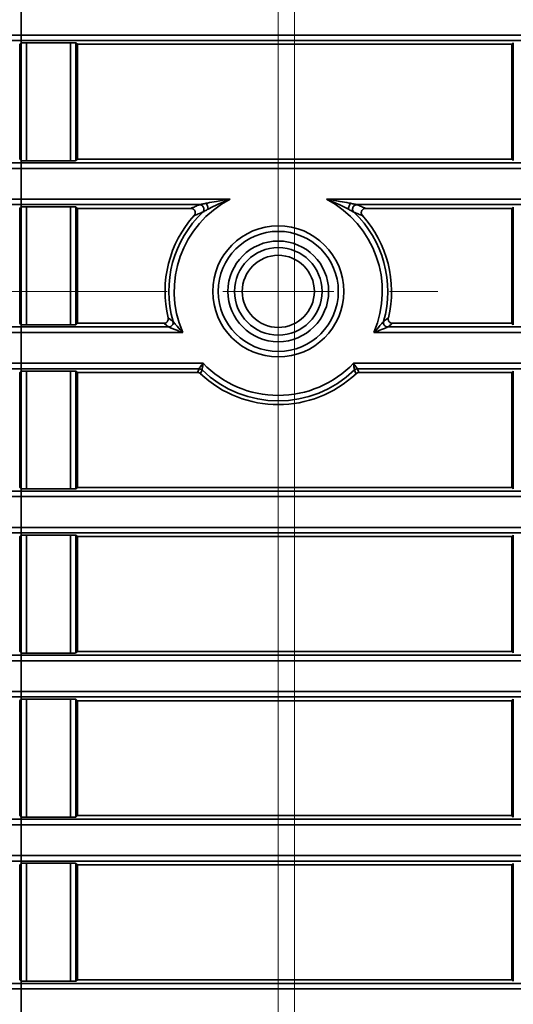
# Model space of a CAD drawing. Header units: millimetres. Extents: x 0 to 1118, y 0 to 864.
# Tile 200 of 250: x 930 to 936, y 460 to 471. Entities that reach past the tile are written whole.
import ezdxf

# ---------------------------------------------------------------- set-up
doc = ezdxf.new("R2010")
doc.units = ezdxf.units.MM
doc.linetypes.add('CENTERX2', pattern=[20.32, 12.7, -2.54, 2.54, -2.54])
doc.styles.add('SLDTEXTSTYLE0', font='TXT', dxfattribs={"width": 0.605})
doc.dimstyles.new('SLDDIMSTYLE3', dxfattribs={"dimtxt": 4.233333, "dimasz": 4.572, "dimexe": 0, "dimexo": 0.0625, "dimgap": 1.058333, "dimtad": 0, "dimtih": 1, "dimtoh": 1, "dimdec": 1, "dimlfac": 4, "dimrnd": 1e-09, "dimzin": 4, "dimdsep": 46, "dimtxsty": 'SLDTEXTSTYLE0', "dimsah": 1, "dimcen": 0.09, "dimadec": 0, "dimazin": 1, "dimtfac": 1, "dimtofl": 0, "dimtmove": 0, "dimatfit": 3, "dimfxl": 1, "dimfrac": 2, "dimtolj": 1, "dimtzin": 12, "dimarcsym": 0})
doc.dimstyles.new('SLDDIMSTYLE4', dxfattribs={"dimtxt": 4.233333, "dimasz": 4.572, "dimexe": 0, "dimexo": 0.0625, "dimgap": 1.058333, "dimtad": 0, "dimtih": 1, "dimtoh": 1, "dimdec": 1, "dimlfac": 4, "dimrnd": 1e-09, "dimzin": 12, "dimdsep": 46, "dimtxsty": 'SLDTEXTSTYLE0', "dimsah": 1, "dimcen": 0.09, "dimadec": 0, "dimazin": 3, "dimtfac": 1, "dimtmove": 0, "dimatfit": 0, "dimfxl": 1, "dimfrac": 2, "dimtolj": 1, "dimtzin": 12, "dimarcsym": 0})
doc.dimstyles.new('SLDDIMSTYLE5', dxfattribs={"dimtxt": 4.233333, "dimasz": 4.572, "dimexe": 0, "dimexo": 0.0625, "dimgap": 1.058333, "dimtad": 0, "dimtih": 1, "dimtoh": 1, "dimdec": 1, "dimlfac": 4, "dimrnd": 1e-09, "dimzin": 12, "dimdsep": 46, "dimtxsty": 'SLDTEXTSTYLE0', "dimsah": 1, "dimcen": 0.09, "dimadec": 0, "dimazin": 3, "dimtfac": 1, "dimtofl": 0, "dimtmove": 0, "dimatfit": 3, "dimfxl": 1, "dimfrac": 2, "dimtolj": 1, "dimtzin": 12, "dimarcsym": 0})
doc.dimstyles.new('SLDDIMSTYLE7', dxfattribs={"dimtxt": 4.233333, "dimasz": 4.572, "dimexe": 0, "dimexo": 0.0625, "dimgap": 1.058333, "dimtad": 0, "dimtih": 1, "dimtoh": 1, "dimdec": 1, "dimlfac": 4, "dimrnd": 1e-09, "dimzin": 4, "dimdsep": 46, "dimtxsty": 'SLDTEXTSTYLE0', "dimsah": 1, "dimcen": 0.09, "dimadec": 0, "dimazin": 1, "dimtfac": 1, "dimtmove": 0, "dimatfit": 0, "dimfxl": 1, "dimfrac": 2, "dimtolj": 1, "dimtzin": 12, "dimarcsym": 0})

# ---------------------------------------------------------------- blocks, each defined once
blk = doc.blocks.new('_D_21')
at = {"color": 7, "linetype": 'Continuous', "lineweight": 0}
for p, q in [((934.937, 497.024), (1079.54, 497.024)), ((1077.94, 497.024), (1077.94, 476.868)), ((1085.54, 475.898), (1084.084, 475.898)), ((1084.084, 475.898), (1084.084, 469.401)), ((1093.624, 475.898), (1095.079, 475.898)), ((1095.079, 475.898), (1095.079, 469.401)), ((1084.084, 469.401), (1085.54, 469.401)), ((1095.079, 469.401), (1093.624, 469.401)), ((1077.94, 448.274), (1077.94, 468.431)), ((934.937, 448.274), (1079.54, 448.274))]:
    blk.add_line(p, q, dxfattribs=at)
at = {"color": 7, "linetype": 'Continuous', "lineweight": 18}
for points in [[(1077.94, 497.024), (1077.178, 492.452), (1078.702, 492.452)], [(1077.94, 448.274), (1078.702, 452.846), (1077.178, 452.846)]]:
    blk.add_solid(points, dxfattribs=at)
at = {"color": 7, "linetype": 'Continuous', "lineweight": 18, "char_height": 4.2333, "attachment_point": 1, "style": 'SLDTEXTSTYLE0'}
for s, insert in [('3X', (1059.346, 474.858)), ('195.0', (1068.077, 474.858)), ('7.7', (1085.54, 474.858))]:
    blk.add_mtext(s, dxfattribs=dict(at, insert=insert))
blk = doc.blocks.new('_D_22')
at = {"color": 7, "linetype": 'Continuous', "lineweight": 0}
for p, q in [((907.33, 477.629), (907.33, 487.154)), ((931.549, 477.629), (905.73, 477.629)), ((931.549, 467.67), (905.73, 467.67)), ((907.33, 458.649), (907.33, 467.67)), ((892.191, 461.898), (890.736, 461.898)), ((890.736, 461.898), (890.736, 455.401)), ((900.275, 461.898), (901.731, 461.898)), ((901.731, 461.898), (901.731, 455.401)), ((904.155, 458.649), (907.33, 458.649)), ((890.736, 455.401), (892.191, 455.401)), ((901.731, 455.401), (900.275, 455.401))]:
    blk.add_line(p, q, dxfattribs=at)
at = {"color": 7, "linetype": 'Continuous', "lineweight": 18}
for points in [[(907.33, 477.629), (908.092, 482.201), (906.568, 482.201)], [(907.33, 467.67), (906.568, 463.098), (908.092, 463.098)]]:
    blk.add_solid(points, dxfattribs=at)
at = {"color": 7, "linetype": 'Continuous', "lineweight": 18, "char_height": 4.2333, "attachment_point": 1, "style": 'SLDTEXTSTYLE0'}
for s, insert in [('39.8', (877.962, 460.858)), ('1.6', (892.191, 460.858))]:
    blk.add_mtext(s, dxfattribs=dict(at, insert=insert))
blk = doc.blocks.new('_D_23')
at = {"color": 7, "linetype": 'Continuous', "lineweight": 0}
for p, q in [((933.15, 466.069), (933.15, 414.095)), ((930.087, 433.618), (930.087, 414.095)), ((904.468, 418.943), (903.013, 418.943)), ((903.013, 418.943), (903.013, 412.446)), ((909.318, 418.943), (910.774, 418.943)), ((910.774, 418.943), (910.774, 412.446)), ((930.087, 415.695), (913.198, 415.695)), ((933.15, 415.695), (942.675, 415.695)), ((903.013, 412.446), (904.468, 412.446)), ((910.774, 412.446), (909.318, 412.446))]:
    blk.add_line(p, q, dxfattribs=at)
at = {"color": 7, "linetype": 'Continuous', "lineweight": 18}
for points in [[(930.087, 415.695), (925.515, 416.457), (925.515, 414.933)], [(933.15, 415.695), (937.722, 414.933), (937.722, 416.457)]]:
    blk.add_solid(points, dxfattribs=at)
at = {"color": 7, "linetype": 'Continuous', "lineweight": 18, "char_height": 4.2333, "attachment_point": 1, "style": 'SLDTEXTSTYLE0'}
for s, insert in [('12.3', (890.239, 417.903)), ('.5', (904.468, 417.903))]:
    blk.add_mtext(s, dxfattribs=dict(at, insert=insert))
blk = doc.blocks.new('_D_24')
at = {"color": 7, "linetype": 'Continuous', "lineweight": 0}
for p, q in [((916.66, 520.499), (915.205, 520.499)), ((915.205, 520.499), (915.205, 514.002)), ((921.51, 520.499), (922.966, 520.499)), ((922.966, 520.499), (922.966, 514.002)), ((930.087, 442.887), (930.087, 518.851)), ((933.337, 449.874), (933.337, 518.851)), ((930.087, 517.25), (925.39, 517.25)), ((933.337, 517.25), (942.862, 517.25)), ((915.205, 514.002), (916.66, 514.002)), ((922.966, 514.002), (921.51, 514.002))]:
    blk.add_line(p, q, dxfattribs=at)
at = {"color": 7, "linetype": 'Continuous', "lineweight": 18}
for points in [[(930.087, 517.25), (925.515, 518.012), (925.515, 516.488)], [(933.337, 517.25), (937.909, 516.488), (937.909, 518.012)]]:
    blk.add_solid(points, dxfattribs=at)
at = {"color": 7, "linetype": 'Continuous', "lineweight": 18, "char_height": 4.2333, "attachment_point": 1, "style": 'SLDTEXTSTYLE0'}
for s, insert in [('13.0', (902.431, 519.459)), ('.5', (916.66, 519.459))]:
    blk.add_mtext(s, dxfattribs=dict(at, insert=insert))
blk = doc.blocks.new('_D_25')
at = {"color": 7, "linetype": 'Continuous', "lineweight": 0}
for p, q in [((913.426, 472.649), (913.426, 482.174)), ((940.174, 472.649), (911.826, 472.649)), ((931.549, 467.67), (911.826, 467.67)), ((913.426, 446.725), (913.426, 467.67)), ((901.521, 449.973), (900.066, 449.973)), ((900.066, 449.973), (900.066, 443.476)), ((906.371, 449.973), (907.827, 449.973)), ((907.827, 449.973), (907.827, 443.476)), ((910.251, 446.725), (913.426, 446.725)), ((900.066, 443.476), (901.521, 443.476)), ((907.827, 443.476), (906.371, 443.476))]:
    blk.add_line(p, q, dxfattribs=at)
at = {"color": 7, "linetype": 'Continuous', "lineweight": 18}
for points in [[(913.426, 472.649), (914.188, 477.221), (912.664, 477.221)], [(913.426, 467.67), (912.664, 463.098), (914.188, 463.098)]]:
    blk.add_solid(points, dxfattribs=at)
at = {"color": 7, "linetype": 'Continuous', "lineweight": 18, "char_height": 4.2333, "attachment_point": 1, "style": 'SLDTEXTSTYLE0'}
for s, insert in [('19.9', (887.292, 448.933)), ('.8', (901.521, 448.933))]:
    blk.add_mtext(s, dxfattribs=dict(at, insert=insert))
blk = doc.blocks.new('_D_26')
at = {"color": 7, "linetype": 'Continuous', "lineweight": 0}
for p, q in [((933.15, 476.029), (933.15, 426.674)), ((941.775, 471.049), (941.775, 426.674)), ((963.079, 431.523), (961.624, 431.523)), ((961.624, 431.523), (961.624, 425.026)), ((971.163, 431.523), (972.619, 431.523)), ((972.619, 431.523), (972.619, 425.026)), ((933.15, 428.274), (923.625, 428.274)), ((941.775, 428.274), (947.881, 428.274)), ((961.624, 425.026), (963.079, 425.026)), ((972.619, 425.026), (971.163, 425.026))]:
    blk.add_line(p, q, dxfattribs=at)
at = {"color": 7, "linetype": 'Continuous', "lineweight": 18}
for points in [[(933.15, 428.274), (928.578, 429.036), (928.578, 427.512)], [(941.775, 428.274), (946.347, 427.512), (946.347, 429.036)]]:
    blk.add_solid(points, dxfattribs=at)
at = {"color": 7, "linetype": 'Continuous', "lineweight": 18, "char_height": 4.2333, "attachment_point": 1, "style": 'SLDTEXTSTYLE0'}
for s, insert in [('34.5', (948.85, 430.483)), ('1.4', (963.079, 430.483))]:
    blk.add_mtext(s, dxfattribs=dict(at, insert=insert))
blk = doc.blocks.new('_D_30')
at = {"color": 7, "linetype": 'Continuous', "lineweight": 0}
for p, q in [((929.726, 467.67), (917.581, 467.67)), ((919.181, 437.349), (919.181, 467.67)), ((940.522, 437.349), (917.581, 437.349)), ((919.181, 428.274), (919.181, 437.349)), ((904.042, 431.523), (902.587, 431.523)), ((902.587, 431.523), (902.587, 425.026)), ((912.126, 431.523), (913.582, 431.523)), ((913.582, 431.523), (913.582, 425.026)), ((916.006, 428.274), (919.181, 428.274)), ((902.587, 425.026), (904.042, 425.026)), ((913.582, 425.026), (912.126, 425.026))]:
    blk.add_line(p, q, dxfattribs=at)
at = {"color": 7, "linetype": 'Continuous', "lineweight": 18}
for points in [[(919.181, 467.67), (918.419, 463.098), (919.943, 463.098)], [(919.181, 437.349), (919.943, 441.921), (918.419, 441.921)]]:
    blk.add_solid(points, dxfattribs=at)
at = {"color": 7, "linetype": 'Continuous', "lineweight": 18, "char_height": 4.2333, "attachment_point": 1, "style": 'SLDTEXTSTYLE0'}
for s, insert in [('121.3', (886.579, 430.483)), ('4.8', (904.042, 430.483))]:
    blk.add_mtext(s, dxfattribs=dict(at, insert=insert))
blk = doc.blocks.new('SW_CENTERMARKSYMBOL_9')
at = {"color": 0, "linetype": 'Continuous', "lineweight": 18}
for p, q in [((0, 1.27), (0, 1.824)), ((0, 0), (0, 0.635)), ((-1.27, 0), (-1.824, 0)), ((0, 0), (-0.635, 0)), ((0, 0), (0, -0.635)), ((0, 0), (0.635, 0)), ((1.27, 0), (1.824, 0)), ((0, -1.27), (0, -1.824))]:
    blk.add_line(p, q, dxfattribs=at)

msp = doc.modelspace()

# ---------------------------------------------------------------- linework, layer by layer
at = {"color": 7, "linetype": 'CENTERX2', "lineweight": 18}
for p, q in [((933.337, 448.274), (933.337, 497.024)), ((933.15, 477.629), (933.15, 467.67))]:
    msp.add_line(p, q, dxfattribs=at)
at = {"color": 7, "linetype": 'Continuous', "lineweight": 35}
for p, q in [((930.212, 470.95), (930.212, 470.598)), ((930.212, 470.598), (930.212, 470.536)), ((930.212, 470.598), (1048.962, 470.598)), ((930.195, 470.493), (930.195, 469.18)), ((930.211, 469.164), (930.211, 470.509)), ((930.212, 470.536), (930.212, 470.509)), ((1048.962, 470.536), (930.212, 470.536)), ((930.273, 470.51), (930.776, 470.51)), ((930.273, 470.51), (930.273, 469.163)), ((930.776, 469.163), (930.776, 470.51)), ((930.838, 470.509), (930.854, 470.493)), ((930.838, 470.509), (930.838, 469.164)), ((935.82, 470.493), (930.854, 470.493)), ((930.854, 470.493), (930.854, 469.18)), ((935.82, 470.493), (935.836, 470.509)), ((935.82, 469.18), (935.82, 470.493)), ((935.836, 469.164), (935.836, 470.509)), ((930.212, 469.164), (930.212, 469.138)), ((930.212, 469.138), (930.212, 469.075)), ((930.212, 469.138), (1048.962, 469.138)), ((930.776, 469.163), (930.273, 469.163)), ((930.854, 469.18), (930.838, 469.164)), ((935.82, 469.18), (930.854, 469.18)), ((935.836, 469.164), (935.82, 469.18)), ((930.212, 469.075), (930.212, 468.723)), ((1048.962, 469.075), (930.212, 469.075)), ((930.212, 468.723), (930.212, 468.661)), ((930.212, 468.723), (932.599, 468.723)), ((933.7, 468.723), (1048.962, 468.723)), ((930.195, 468.618), (930.195, 467.305)), ((930.211, 467.289), (930.211, 468.634)), ((930.212, 468.661), (930.212, 468.634)), ((932.251, 468.661), (930.212, 468.661)), ((930.273, 468.635), (930.776, 468.635)), ((930.273, 468.635), (930.273, 467.288)), ((930.776, 467.288), (930.776, 468.635)), ((930.838, 468.634), (930.854, 468.618)), ((930.838, 468.634), (930.838, 467.289)), ((932.151, 468.618), (930.854, 468.618)), ((930.854, 468.618), (930.854, 467.305)), ((932.25, 468.66), (932.251, 468.661)), ((932.286, 468.575), (932.285, 468.574)), ((1048.962, 468.661), (934.048, 468.661)), ((934.048, 468.661), (934.049, 468.66)), ((935.82, 468.618), (934.149, 468.618)), ((935.82, 468.618), (935.836, 468.634)), ((935.82, 467.305), (935.82, 468.618)), ((935.836, 467.289), (935.836, 468.634)), ((930.212, 467.289), (930.212, 467.263)), ((930.212, 467.2), (930.212, 467.263)), ((930.212, 467.263), (931.898, 467.263)), ((930.776, 467.288), (930.273, 467.288)), ((930.854, 467.305), (930.838, 467.289)), ((931.843, 467.305), (930.854, 467.305)), ((934.401, 467.263), (1048.962, 467.263)), ((935.82, 467.305), (934.456, 467.305)), ((935.836, 467.289), (935.82, 467.305)), ((930.212, 467.2), (930.212, 466.848)), ((932.058, 467.2), (930.212, 467.2)), ((1048.962, 467.2), (934.242, 467.2)), ((930.212, 466.848), (930.212, 466.786)), ((930.212, 466.848), (932.29, 466.848)), ((930.212, 466.786), (930.212, 466.759)), ((932.244, 466.786), (930.212, 466.786)), ((932.227, 466.743), (932.244, 466.786)), ((934.009, 466.848), (1048.962, 466.848)), ((1048.962, 466.786), (934.055, 466.786)), ((934.055, 466.786), (934.072, 466.743)), ((930.195, 466.743), (930.195, 465.43)), ((930.211, 465.414), (930.211, 466.759)), ((930.273, 466.76), (930.776, 466.76)), ((930.273, 466.76), (930.273, 465.413)), ((930.776, 465.413), (930.776, 466.76)), ((930.838, 466.759), (930.854, 466.743)), ((930.838, 466.759), (930.838, 465.414)), ((932.227, 466.743), (930.854, 466.743)), ((930.854, 466.743), (930.854, 465.43)), ((935.82, 466.743), (934.072, 466.743)), ((935.82, 466.743), (935.836, 466.759)), ((935.82, 465.43), (935.82, 466.743)), ((935.836, 465.414), (935.836, 466.759)), ((930.212, 465.414), (930.212, 465.388)), ((930.776, 465.413), (930.273, 465.413)), ((930.854, 465.43), (930.838, 465.414)), ((935.82, 465.43), (930.854, 465.43)), ((935.836, 465.414), (935.82, 465.43)), ((930.212, 465.325), (930.212, 465.388)), ((930.212, 465.388), (1048.962, 465.388)), ((930.212, 465.325), (930.212, 464.973)), ((1048.962, 465.325), (930.212, 465.325)), ((930.212, 464.973), (930.212, 464.911)), ((930.212, 464.973), (1048.962, 464.973)), ((930.195, 464.868), (930.195, 463.555)), ((930.211, 463.539), (930.211, 464.884)), ((930.212, 464.911), (930.212, 464.884)), ((1048.962, 464.911), (930.212, 464.911)), ((930.273, 464.885), (930.776, 464.885)), ((930.273, 464.885), (930.273, 463.538)), ((930.776, 463.538), (930.776, 464.885)), ((930.838, 464.884), (930.854, 464.868)), ((930.838, 464.884), (930.838, 463.539)), ((935.82, 464.868), (930.854, 464.868)), ((930.854, 464.868), (930.854, 463.555)), ((935.82, 464.868), (935.836, 464.884)), ((935.82, 463.555), (935.82, 464.868)), ((935.836, 463.539), (935.836, 464.884)), ((930.212, 463.539), (930.212, 463.513)), ((930.212, 463.513), (930.212, 463.45)), ((930.212, 463.513), (1048.962, 463.513)), ((930.776, 463.538), (930.273, 463.538)), ((930.854, 463.555), (930.838, 463.539)), ((935.82, 463.555), (930.854, 463.555)), ((935.836, 463.539), (935.82, 463.555)), ((930.212, 463.45), (930.212, 463.098)), ((1048.962, 463.45), (930.212, 463.45)), ((930.212, 463.098), (930.212, 463.036)), ((930.212, 463.098), (1048.962, 463.098)), ((930.195, 462.993), (930.195, 461.68)), ((930.211, 461.664), (930.211, 463.009)), ((930.212, 463.036), (930.212, 463.009)), ((1048.962, 463.036), (930.212, 463.036)), ((930.273, 463.01), (930.776, 463.01)), ((930.273, 463.01), (930.273, 461.663)), ((930.776, 461.663), (930.776, 463.01)), ((930.838, 463.009), (930.854, 462.993)), ((930.838, 463.009), (930.838, 461.664)), ((935.82, 462.993), (930.854, 462.993)), ((930.854, 462.993), (930.854, 461.68)), ((935.82, 462.993), (935.836, 463.009)), ((935.82, 461.68), (935.82, 462.993)), ((935.836, 461.664), (935.836, 463.009)), ((930.212, 461.664), (930.212, 461.638)), ((930.212, 461.638), (930.212, 461.575)), ((930.212, 461.638), (1048.962, 461.638)), ((930.776, 461.663), (930.273, 461.663)), ((930.854, 461.68), (930.838, 461.664)), ((935.82, 461.68), (930.854, 461.68)), ((935.836, 461.664), (935.82, 461.68)), ((930.212, 461.575), (930.212, 461.223)), ((1048.962, 461.575), (930.212, 461.575)), ((930.212, 461.223), (930.212, 461.161)), ((930.212, 461.223), (1048.962, 461.223)), ((930.212, 461.161), (930.212, 461.134)), ((1048.962, 461.161), (930.212, 461.161)), ((930.195, 461.118), (930.195, 459.805)), ((930.211, 459.789), (930.211, 461.134)), ((930.273, 461.135), (930.776, 461.135)), ((930.273, 461.135), (930.273, 459.788)), ((930.776, 459.788), (930.776, 461.135)), ((930.838, 461.134), (930.854, 461.118)), ((930.838, 461.134), (930.838, 459.789)), ((935.82, 461.118), (930.854, 461.118)), ((930.854, 461.118), (930.854, 459.805)), ((935.82, 461.118), (935.836, 461.134)), ((935.82, 459.805), (935.82, 461.118)), ((935.836, 459.789), (935.836, 461.134)), ((930.212, 459.789), (930.212, 459.763)), ((930.776, 459.788), (930.273, 459.788)), ((930.854, 459.805), (930.838, 459.789)), ((935.82, 459.805), (930.854, 459.805)), ((935.836, 459.789), (935.82, 459.805)), ((930.212, 459.763), (930.212, 459.7)), ((930.212, 459.763), (1048.962, 459.763)), ((930.212, 459.7), (930.212, 459.348)), ((1048.962, 459.7), (930.212, 459.7))]:
    msp.add_line(p, q, dxfattribs=at)
at = {"color": 7, "linetype": 'Continuous', "lineweight": 35, "flags": 128}
for points in [[(930.195, 470.493), (930.203, 470.502), (930.211, 470.509)], [(930.195, 469.18), (930.203, 469.172), (930.211, 469.164)], [(930.195, 468.618), (930.203, 468.627), (930.211, 468.634)], [(930.195, 467.305), (930.203, 467.297), (930.211, 467.289)], [(930.195, 466.743), (930.203, 466.752), (930.211, 466.759)], [(930.195, 465.43), (930.203, 465.422), (930.211, 465.414)], [(930.195, 464.868), (930.203, 464.877), (930.211, 464.884)], [(930.195, 463.555), (930.203, 463.547), (930.211, 463.539)], [(930.195, 462.993), (930.203, 463.002), (930.211, 463.009)], [(930.195, 461.68), (930.203, 461.672), (930.211, 461.664)], [(930.195, 461.118), (930.203, 461.127), (930.211, 461.134)], [(930.195, 459.805), (930.203, 459.797), (930.211, 459.789)]]:
    msp.add_lwpolyline(points, dxfattribs=at)
at = {"color": 7, "linetype": 'Continuous', "lineweight": 35}
for radius in [0.749, 0.686, 0.575, 0.5, 0.412]:
    msp.add_circle((933.15, 467.67), radius, dxfattribs=at)
for centre, radius, start, end in [((933.15, 467.67), 1.189, 117.5751, 203.2546), ((933.15, 467.67), 1.189, 336.7454, 62.4249), ((933.15, 467.67), 1.251, 133.671, 195.9161), ((933.15, 467.67), 1.251, 344.0839, 46.329), ((933.15, 467.67), 1.294, 138.0314, 193.5245), ((933.15, 467.67), 1.294, 346.4755, 41.9686), ((931.898, 467.313), 0.05, 270.0294, 15.8867), ((934.401, 467.313), 0.05, 164.1133, 269.9706), ((932.244, 466.736), 0.05, 45.8813, 89.9927), ((938.216, 464.272), 6.442, 157.1678, 157.5736), ((933.15, 467.67), 1.251, 225.874, 314.126), ((933.15, 467.67), 1.189, 223.7177, 316.2823), ((934.055, 466.736), 0.05, 90.0073, 134.1187), ((928.057, 464.261), 6.471, 22.4273, 22.8313), ((933.15, 467.67), 1.294, 226.6147, 313.3853)]:
    msp.add_arc(centre, radius, start, end, dxfattribs=at)
for points, knots in [([(925.241, 470.597), (925.407, 470.598), (925.74, 470.598), (926.395, 470.598), (927.203, 470.598), (928.161, 470.598), (929.176, 470.598), (929.863, 470.598), (930.212, 470.598)], [0, 0, 0, 0, 0.136045, 0.274276, 0.455059, 0.641085, 0.818087, 1, 1, 1, 1]), ([(930.212, 470.536), (930.212, 470.536), (929.872, 470.536), (929.191, 470.536), (928.19, 470.536), (927.238, 470.535), (926.437, 470.535), (925.785, 470.535), (925.455, 470.535), (925.289, 470.535)], [0, 0, 0, 0, 0.000003, 0.179453, 0.358904, 0.542305, 0.725707, 0.862853, 1, 1, 1, 1]), ([(930.211, 470.509), (930.212, 470.51), (930.212, 470.51), (930.219, 470.51), (930.225, 470.51), (930.234, 470.51), (930.25, 470.51), (930.264, 470.51), (930.273, 470.51)], [0, 0, 0, 0, 0.28843, 0.401259, 0.499455, 0.597858, 0.710905, 1, 1, 1, 1]), ([(930.776, 470.51), (930.786, 470.51), (930.799, 470.51), (930.815, 470.51), (930.824, 470.51), (930.83, 470.51), (930.837, 470.51), (930.838, 470.51), (930.838, 470.509)], [0, 0, 0, 0, 0.288453, 0.401274, 0.499451, 0.597848, 0.710894, 1, 1, 1, 1]), ([(925.289, 469.138), (925.455, 469.138), (925.785, 469.138), (926.437, 469.138), (927.238, 469.138), (928.19, 469.138), (929.191, 469.138), (929.872, 469.138), (930.212, 469.138), (930.212, 469.138)], [0, 0, 0, 0, 0.137147, 0.274293, 0.457695, 0.641096, 0.820547, 0.999997, 1, 1, 1, 1]), ([(930.273, 469.163), (930.264, 469.163), (930.25, 469.163), (930.234, 469.163), (930.225, 469.163), (930.219, 469.163), (930.212, 469.164), (930.212, 469.164), (930.211, 469.164)], [0, 0, 0, 0, 0.288453, 0.401276, 0.499451, 0.597875, 0.710928, 1, 1, 1, 1]), ([(930.838, 469.164), (930.838, 469.164), (930.837, 469.164), (930.831, 469.163), (930.824, 469.163), (930.815, 469.163), (930.799, 469.163), (930.786, 469.163), (930.776, 469.163)], [0, 0, 0, 0, 0.288462, 0.401284, 0.499453, 0.597858, 0.710904, 1, 1, 1, 1]), ([(930.212, 469.075), (929.873, 469.075), (929.185, 469.075), (928.179, 469.075), (927.212, 469.075), (926.406, 469.076), (925.743, 469.076), (925.409, 469.076), (925.241, 469.076)], [0, 0, 0, 0, 0.177003, 0.358915, 0.539698, 0.725724, 0.861769, 1, 1, 1, 1]), ([(925.241, 468.722), (925.407, 468.723), (925.74, 468.723), (926.395, 468.723), (927.203, 468.723), (928.161, 468.723), (929.176, 468.723), (929.863, 468.723), (930.212, 468.723)], [0, 0, 0, 0, 0.136045, 0.274276, 0.455059, 0.641085, 0.818087, 1, 1, 1, 1]), ([(932.251, 468.661), (932.251, 468.661), (932.252, 468.661), (932.255, 468.662), (932.265, 468.664), (932.289, 468.668), (932.31, 468.673), (932.324, 468.676)], [0, 0, 0, 0, 0.0676729, 0.127424, 0.2415799, 0.4963388, 1, 1, 1, 1]), ([(932.324, 468.676), (932.329, 468.677), (932.368, 468.685), (932.46, 468.702), (932.547, 468.716), (932.599, 468.723), (932.599, 468.723)], [0, 0, 0, 0, 0.059037, 0.439349, 0.99316, 1, 1, 1, 1]), ([(932.599, 468.723), (932.599, 468.723), (932.55, 468.705), (932.469, 468.672), (932.387, 468.631), (932.353, 468.612), (932.348, 468.61)], [0, 0, 0, 0, 0.006936, 0.564073, 0.941714, 1, 1, 1, 1]), ([(933.951, 468.61), (933.946, 468.612), (933.912, 468.631), (933.83, 468.672), (933.749, 468.705), (933.7, 468.723), (933.7, 468.723)], [0, 0, 0, 0, 0.058286, 0.435927, 0.993064, 1, 1, 1, 1]), ([(933.7, 468.723), (933.7, 468.723), (933.752, 468.716), (933.839, 468.702), (933.931, 468.685), (933.97, 468.677), (933.975, 468.676)], [0, 0, 0, 0, 0.00684, 0.560651, 0.940963, 1, 1, 1, 1]), ([(933.975, 468.676), (933.99, 468.673), (934.011, 468.668), (934.035, 468.664), (934.044, 468.662), (934.047, 468.661), (934.048, 468.661), (934.048, 468.661)], [0, 0, 0, 0, 0.510201, 0.759451, 0.872691, 0.932327, 1, 1, 1, 1]), ([(930.212, 468.661), (930.212, 468.661), (929.872, 468.661), (929.191, 468.661), (928.19, 468.661), (927.238, 468.66), (926.437, 468.66), (925.785, 468.66), (925.455, 468.66), (925.289, 468.66)], [0, 0, 0, 0, 0.0000026, 0.1794532, 0.3589037, 0.5423052, 0.7257069, 0.8628533, 1, 1, 1, 1]), ([(930.211, 468.634), (930.212, 468.635), (930.212, 468.635), (930.219, 468.635), (930.225, 468.635), (930.234, 468.635), (930.25, 468.635), (930.264, 468.635), (930.273, 468.635)], [0, 0, 0, 0, 0.28843, 0.401259, 0.499455, 0.597858, 0.710905, 1, 1, 1, 1]), ([(930.776, 468.635), (930.786, 468.635), (930.799, 468.635), (930.815, 468.635), (930.824, 468.635), (930.83, 468.635), (930.837, 468.635), (930.838, 468.635), (930.838, 468.634)], [0, 0, 0, 0, 0.288453, 0.401274, 0.499451, 0.597848, 0.710894, 1, 1, 1, 1]), ([(932.151, 468.618), (932.167, 468.625), (932.199, 468.639), (932.233, 468.653), (932.25, 468.66)], [0, 0, 0, 0, 0.505865, 1, 1, 1, 1]), ([(932.188, 468.535), (932.191, 468.539), (932.198, 468.548), (932.201, 468.565), (932.2, 468.582), (932.192, 468.598), (932.18, 468.61), (932.165, 468.617), (932.155, 468.618), (932.151, 468.618)], [0, 0, 0, 0, 0.1465523, 0.2931084, 0.4395686, 0.5859199, 0.7322326, 0.8785938, 1, 1, 1, 1]), ([(932.285, 468.574), (932.268, 468.568), (932.235, 468.555), (932.203, 468.541), (932.188, 468.535)], [0, 0, 0, 0, 0.494133, 1, 1, 1, 1]), ([(932.348, 468.61), (932.336, 468.603), (932.317, 468.593), (932.297, 468.581), (932.289, 468.576), (932.286, 468.575), (932.286, 468.575), (932.286, 468.575)], [0, 0, 0, 0, 0.503507, 0.7552216, 0.8723419, 0.9340945, 1, 1, 1, 1]), ([(934.013, 468.575), (934.013, 468.575), (934.013, 468.575), (934.01, 468.576), (934.002, 468.581), (933.982, 468.593), (933.963, 468.603), (933.951, 468.61)], [0, 0, 0, 0, 0.065959, 0.127652, 0.244774, 0.496492, 1, 1, 1, 1]), ([(934.014, 468.574), (934.014, 468.574), (934.014, 468.574), (934.013, 468.574), (934.013, 468.575)], [0, 0, 0, 0, 0.633268, 1, 1, 1, 1]), ([(934.111, 468.535), (934.096, 468.541), (934.064, 468.555), (934.031, 468.568), (934.014, 468.574)], [0, 0, 0, 0, 0.505861, 1, 1, 1, 1]), ([(934.049, 468.66), (934.066, 468.653), (934.1, 468.639), (934.132, 468.625), (934.149, 468.618)], [0, 0, 0, 0, 0.494141, 1, 1, 1, 1]), ([(934.149, 468.618), (934.143, 468.618), (934.132, 468.616), (934.117, 468.608), (934.105, 468.595), (934.099, 468.579), (934.098, 468.562), (934.102, 468.547), (934.109, 468.538), (934.111, 468.535)], [0, 0, 0, 0, 0.1465523, 0.2931084, 0.4395686, 0.5859199, 0.7322326, 0.8785938, 1, 1, 1, 1]), ([(931.843, 467.305), (931.849, 467.306), (931.86, 467.307), (931.875, 467.316), (931.886, 467.328), (931.893, 467.344), (931.894, 467.358), (931.892, 467.365), (931.892, 467.367)], [0, 0, 0, 0, 0.186696, 0.373394, 0.560044, 0.746661, 0.933292, 1, 1, 1, 1]), ([(931.892, 467.367), (931.901, 467.36), (931.919, 467.347), (931.937, 467.333), (931.946, 467.326)], [0, 0, 0, 0, 0.5149873, 1, 1, 1, 1]), ([(931.946, 467.326), (931.947, 467.326), (931.948, 467.325), (931.952, 467.32), (931.958, 467.313), (931.97, 467.298), (932.004, 467.259), (932.035, 467.224), (932.057, 467.201), (932.058, 467.2)], [0, 0, 0, 0, 0.052179, 0.138516, 0.140204, 0.259249, 0.496744, 0.994474, 1, 1, 1, 1]), ([(934.242, 467.2), (934.242, 467.201), (934.264, 467.224), (934.295, 467.259), (934.329, 467.298), (934.341, 467.313), (934.348, 467.32), (934.351, 467.325), (934.352, 467.326), (934.353, 467.326)], [0, 0, 0, 0, 0.005526, 0.503256, 0.740751, 0.859796, 0.861484, 0.947821, 1, 1, 1, 1]), ([(934.353, 467.326), (934.362, 467.333), (934.38, 467.347), (934.398, 467.36), (934.407, 467.367)], [0, 0, 0, 0, 0.485013, 1, 1, 1, 1]), ([(934.407, 467.367), (934.407, 467.361), (934.405, 467.35), (934.41, 467.334), (934.42, 467.32), (934.433, 467.31), (934.446, 467.306), (934.454, 467.305), (934.456, 467.305)], [0, 0, 0, 0, 0.186696, 0.373394, 0.560044, 0.746661, 0.933292, 1, 1, 1, 1]), ([(925.289, 467.263), (925.455, 467.263), (925.785, 467.263), (926.437, 467.263), (927.238, 467.263), (928.19, 467.263), (929.191, 467.263), (929.872, 467.263), (930.212, 467.263), (930.212, 467.263)], [0, 0, 0, 0, 0.137147, 0.274293, 0.457695, 0.641096, 0.820547, 0.999997, 1, 1, 1, 1]), ([(930.273, 467.288), (930.264, 467.288), (930.25, 467.288), (930.234, 467.288), (930.225, 467.288), (930.219, 467.288), (930.212, 467.289), (930.212, 467.289), (930.211, 467.289)], [0, 0, 0, 0, 0.288453, 0.401276, 0.499451, 0.597875, 0.710928, 1, 1, 1, 1]), ([(930.838, 467.289), (930.838, 467.289), (930.837, 467.289), (930.831, 467.288), (930.824, 467.288), (930.815, 467.288), (930.799, 467.288), (930.786, 467.288), (930.776, 467.288)], [0, 0, 0, 0, 0.288462, 0.401284, 0.499453, 0.597858, 0.710904, 1, 1, 1, 1]), ([(931.898, 467.263), (931.889, 467.27), (931.871, 467.284), (931.852, 467.298), (931.843, 467.305)], [0, 0, 0, 0, 0.485013, 1, 1, 1, 1]), ([(932.058, 467.2), (932.057, 467.2), (932.027, 467.211), (931.982, 467.229), (931.933, 467.248), (931.915, 467.256), (931.906, 467.26), (931.9, 467.262), (931.899, 467.263), (931.898, 467.263)], [0, 0, 0, 0, 0.005454, 0.501408, 0.740656, 0.860492, 0.865556, 0.948411, 1, 1, 1, 1]), ([(934.401, 467.263), (934.4, 467.263), (934.399, 467.262), (934.393, 467.26), (934.384, 467.256), (934.366, 467.248), (934.317, 467.229), (934.272, 467.211), (934.242, 467.2), (934.242, 467.2)], [0, 0, 0, 0, 0.0515894, 0.1344437, 0.1395084, 0.2593436, 0.4985915, 0.9945465, 1, 1, 1, 1]), ([(934.456, 467.305), (934.447, 467.298), (934.428, 467.284), (934.41, 467.27), (934.401, 467.263)], [0, 0, 0, 0, 0.514987, 1, 1, 1, 1]), ([(930.212, 467.2), (929.873, 467.2), (929.185, 467.2), (928.179, 467.2), (927.212, 467.2), (926.406, 467.201), (925.743, 467.201), (925.409, 467.201), (925.241, 467.201)], [0, 0, 0, 0, 0.177003, 0.358915, 0.539698, 0.725724, 0.861769, 1, 1, 1, 1]), ([(925.241, 466.847), (925.407, 466.848), (925.74, 466.848), (926.395, 466.848), (927.203, 466.848), (928.161, 466.848), (929.176, 466.848), (929.863, 466.848), (930.212, 466.848)], [0, 0, 0, 0, 0.1360455, 0.2742761, 0.4550589, 0.6410845, 0.8180872, 1, 1, 1, 1]), ([(930.212, 466.786), (930.212, 466.786), (929.872, 466.786), (929.191, 466.786), (928.19, 466.786), (927.238, 466.785), (926.437, 466.785), (925.785, 466.785), (925.455, 466.785), (925.289, 466.785)], [0, 0, 0, 0, 0.000003, 0.179453, 0.358904, 0.542305, 0.725707, 0.862853, 1, 1, 1, 1]), ([(932.244, 466.786), (932.244, 466.786), (932.244, 466.786), (932.246, 466.789), (932.252, 466.798), (932.261, 466.809), (932.273, 466.825), (932.284, 466.84), (932.29, 466.848), (932.29, 466.848)], [0, 0, 0, 0, 0.015921, 0.2038524, 0.3984002, 0.4884978, 0.736786, 0.9878168, 1, 1, 1, 1]), ([(932.29, 466.848), (932.29, 466.848), (932.289, 466.838), (932.286, 466.82), (932.283, 466.8), (932.281, 466.786), (932.279, 466.776), (932.279, 466.772), (932.278, 466.772), (932.278, 466.772)], [0, 0, 0, 0, 0.012229, 0.263471, 0.511186, 0.601085, 0.795562, 0.984022, 1, 1, 1, 1]), ([(934.021, 466.772), (934.021, 466.772), (934.021, 466.772), (934.02, 466.776), (934.018, 466.786), (934.016, 466.8), (934.013, 466.82), (934.01, 466.838), (934.009, 466.848), (934.009, 466.848)], [0, 0, 0, 0, 0.015978, 0.204438, 0.398915, 0.488814, 0.736529, 0.987771, 1, 1, 1, 1]), ([(934.009, 466.848), (934.009, 466.848), (934.015, 466.84), (934.026, 466.825), (934.038, 466.809), (934.047, 466.798), (934.053, 466.789), (934.055, 466.786), (934.055, 466.786), (934.055, 466.786)], [0, 0, 0, 0, 0.012183, 0.263214, 0.511502, 0.6016, 0.796148, 0.984079, 1, 1, 1, 1]), ([(930.211, 466.759), (930.212, 466.76), (930.212, 466.76), (930.219, 466.76), (930.225, 466.76), (930.234, 466.76), (930.25, 466.76), (930.264, 466.76), (930.273, 466.76)], [0, 0, 0, 0, 0.28843, 0.401259, 0.499455, 0.597858, 0.710905, 1, 1, 1, 1]), ([(930.776, 466.76), (930.786, 466.76), (930.799, 466.76), (930.815, 466.76), (930.824, 466.76), (930.83, 466.76), (930.837, 466.76), (930.838, 466.76), (930.838, 466.759)], [0, 0, 0, 0, 0.288453, 0.401274, 0.499451, 0.597848, 0.710894, 1, 1, 1, 1]), ([(932.261, 466.729), (932.256, 466.733), (932.248, 466.74), (932.235, 466.743), (932.228, 466.743), (932.227, 466.743)], [0, 0, 0, 0, 0.445319, 0.890638, 1, 1, 1, 1]), ([(934.072, 466.743), (934.067, 466.743), (934.056, 466.741), (934.044, 466.735), (934.039, 466.73), (934.038, 466.729)], [0, 0, 0, 0, 0.445319, 0.890638, 1, 1, 1, 1]), ([(930.273, 465.413), (930.264, 465.413), (930.25, 465.413), (930.234, 465.413), (930.225, 465.413), (930.219, 465.413), (930.212, 465.414), (930.212, 465.414), (930.211, 465.414)], [0, 0, 0, 0, 0.2884526, 0.4012756, 0.499451, 0.5978751, 0.7109275, 1, 1, 1, 1]), ([(930.838, 465.414), (930.838, 465.414), (930.837, 465.414), (930.831, 465.413), (930.824, 465.413), (930.815, 465.413), (930.799, 465.413), (930.786, 465.413), (930.776, 465.413)], [0, 0, 0, 0, 0.288462, 0.401284, 0.499453, 0.597858, 0.710904, 1, 1, 1, 1]), ([(930.212, 465.325), (929.873, 465.325), (929.185, 465.325), (928.179, 465.325), (927.212, 465.325), (926.406, 465.326), (925.743, 465.326), (925.409, 465.326), (925.241, 465.326)], [0, 0, 0, 0, 0.177003, 0.358915, 0.539698, 0.725724, 0.861769, 1, 1, 1, 1]), ([(925.289, 465.388), (925.455, 465.388), (925.785, 465.388), (926.437, 465.388), (927.238, 465.388), (928.19, 465.388), (929.191, 465.388), (929.872, 465.388), (930.212, 465.388), (930.212, 465.388)], [0, 0, 0, 0, 0.137147, 0.274293, 0.457695, 0.641096, 0.820547, 0.999997, 1, 1, 1, 1]), ([(925.241, 464.972), (925.407, 464.973), (925.74, 464.973), (926.395, 464.973), (927.203, 464.973), (928.161, 464.973), (929.176, 464.973), (929.863, 464.973), (930.212, 464.973)], [0, 0, 0, 0, 0.136045, 0.274276, 0.455059, 0.641085, 0.818087, 1, 1, 1, 1]), ([(930.212, 464.911), (930.212, 464.911), (929.872, 464.911), (929.191, 464.911), (928.19, 464.911), (927.238, 464.91), (926.437, 464.91), (925.785, 464.91), (925.455, 464.91), (925.289, 464.91)], [0, 0, 0, 0, 0.0000026, 0.1794532, 0.3589037, 0.5423052, 0.7257069, 0.8628533, 1, 1, 1, 1]), ([(930.211, 464.884), (930.212, 464.885), (930.212, 464.885), (930.219, 464.885), (930.225, 464.885), (930.234, 464.885), (930.25, 464.885), (930.264, 464.885), (930.273, 464.885)], [0, 0, 0, 0, 0.28843, 0.401259, 0.499455, 0.597858, 0.710905, 1, 1, 1, 1]), ([(930.776, 464.885), (930.786, 464.885), (930.799, 464.885), (930.815, 464.885), (930.824, 464.885), (930.83, 464.885), (930.837, 464.885), (930.838, 464.885), (930.838, 464.884)], [0, 0, 0, 0, 0.288453, 0.401274, 0.499451, 0.597848, 0.710894, 1, 1, 1, 1]), ([(925.289, 463.513), (925.455, 463.513), (925.785, 463.513), (926.437, 463.513), (927.238, 463.513), (928.19, 463.513), (929.191, 463.513), (929.872, 463.513), (930.212, 463.513), (930.212, 463.513)], [0, 0, 0, 0, 0.1371467, 0.2742931, 0.4576948, 0.6410963, 0.8205468, 0.9999974, 1, 1, 1, 1]), ([(930.273, 463.538), (930.264, 463.538), (930.25, 463.538), (930.234, 463.538), (930.225, 463.538), (930.219, 463.538), (930.212, 463.539), (930.212, 463.539), (930.211, 463.539)], [0, 0, 0, 0, 0.2884526, 0.4012756, 0.499451, 0.5978751, 0.7109275, 1, 1, 1, 1]), ([(930.838, 463.539), (930.838, 463.539), (930.837, 463.539), (930.831, 463.538), (930.824, 463.538), (930.815, 463.538), (930.799, 463.538), (930.786, 463.538), (930.776, 463.538)], [0, 0, 0, 0, 0.2884624, 0.4012842, 0.4994532, 0.5978581, 0.7109036, 1, 1, 1, 1]), ([(930.212, 463.45), (929.873, 463.45), (929.185, 463.45), (928.179, 463.45), (927.212, 463.45), (926.406, 463.451), (925.743, 463.451), (925.409, 463.451), (925.241, 463.451)], [0, 0, 0, 0, 0.177003, 0.358915, 0.539698, 0.725724, 0.861769, 1, 1, 1, 1]), ([(925.241, 463.097), (925.407, 463.098), (925.74, 463.098), (926.395, 463.098), (927.203, 463.098), (928.161, 463.098), (929.176, 463.098), (929.863, 463.098), (930.212, 463.098)], [0, 0, 0, 0, 0.136045, 0.274276, 0.455059, 0.641085, 0.818087, 1, 1, 1, 1]), ([(930.212, 463.036), (930.212, 463.036), (929.872, 463.036), (929.191, 463.036), (928.19, 463.036), (927.238, 463.035), (926.437, 463.035), (925.785, 463.035), (925.455, 463.035), (925.289, 463.035)], [0, 0, 0, 0, 0.000003, 0.179453, 0.358904, 0.542305, 0.725707, 0.862853, 1, 1, 1, 1]), ([(930.211, 463.009), (930.212, 463.01), (930.212, 463.01), (930.219, 463.01), (930.225, 463.01), (930.234, 463.01), (930.25, 463.01), (930.264, 463.01), (930.273, 463.01)], [0, 0, 0, 0, 0.28843, 0.401259, 0.499455, 0.597858, 0.710905, 1, 1, 1, 1]), ([(930.776, 463.01), (930.786, 463.01), (930.799, 463.01), (930.815, 463.01), (930.824, 463.01), (930.83, 463.01), (930.837, 463.01), (930.838, 463.01), (930.838, 463.009)], [0, 0, 0, 0, 0.288453, 0.401274, 0.499451, 0.597848, 0.710894, 1, 1, 1, 1]), ([(925.289, 461.638), (925.455, 461.638), (925.785, 461.638), (926.437, 461.638), (927.238, 461.638), (928.19, 461.638), (929.191, 461.638), (929.872, 461.638), (930.212, 461.638), (930.212, 461.638)], [0, 0, 0, 0, 0.1371467, 0.2742931, 0.4576948, 0.6410963, 0.8205468, 0.9999974, 1, 1, 1, 1]), ([(930.273, 461.663), (930.264, 461.663), (930.25, 461.663), (930.234, 461.663), (930.225, 461.663), (930.219, 461.663), (930.212, 461.664), (930.212, 461.664), (930.211, 461.664)], [0, 0, 0, 0, 0.288453, 0.401276, 0.499451, 0.597875, 0.710928, 1, 1, 1, 1]), ([(930.838, 461.664), (930.838, 461.664), (930.837, 461.664), (930.831, 461.663), (930.824, 461.663), (930.815, 461.663), (930.799, 461.663), (930.786, 461.663), (930.776, 461.663)], [0, 0, 0, 0, 0.288462, 0.401284, 0.499453, 0.597858, 0.710904, 1, 1, 1, 1]), ([(930.212, 461.575), (929.873, 461.575), (929.185, 461.575), (928.179, 461.575), (927.212, 461.575), (926.406, 461.576), (925.743, 461.576), (925.409, 461.576), (925.241, 461.576)], [0, 0, 0, 0, 0.177003, 0.358915, 0.539698, 0.725724, 0.861769, 1, 1, 1, 1]), ([(925.241, 461.222), (925.407, 461.223), (925.74, 461.223), (926.395, 461.223), (927.203, 461.223), (928.161, 461.223), (929.176, 461.223), (929.863, 461.223), (930.212, 461.223)], [0, 0, 0, 0, 0.136045, 0.274276, 0.455059, 0.641085, 0.818087, 1, 1, 1, 1]), ([(930.212, 461.161), (930.212, 461.161), (929.872, 461.161), (929.191, 461.161), (928.19, 461.161), (927.238, 461.16), (926.437, 461.16), (925.785, 461.16), (925.455, 461.16), (925.289, 461.16)], [0, 0, 0, 0, 0.000003, 0.179453, 0.358904, 0.542305, 0.725707, 0.862853, 1, 1, 1, 1]), ([(930.211, 461.134), (930.212, 461.135), (930.212, 461.135), (930.219, 461.135), (930.225, 461.135), (930.234, 461.135), (930.25, 461.135), (930.264, 461.135), (930.273, 461.135)], [0, 0, 0, 0, 0.28843, 0.401259, 0.499455, 0.597858, 0.710905, 1, 1, 1, 1]), ([(930.776, 461.135), (930.786, 461.135), (930.799, 461.135), (930.815, 461.135), (930.824, 461.135), (930.83, 461.135), (930.837, 461.135), (930.838, 461.135), (930.838, 461.134)], [0, 0, 0, 0, 0.288453, 0.401274, 0.499451, 0.597848, 0.710894, 1, 1, 1, 1]), ([(930.273, 459.788), (930.264, 459.788), (930.25, 459.788), (930.234, 459.788), (930.225, 459.788), (930.219, 459.788), (930.212, 459.789), (930.212, 459.789), (930.211, 459.789)], [0, 0, 0, 0, 0.2884526, 0.4012756, 0.499451, 0.5978751, 0.7109275, 1, 1, 1, 1]), ([(930.838, 459.789), (930.838, 459.789), (930.837, 459.789), (930.831, 459.788), (930.824, 459.788), (930.815, 459.788), (930.799, 459.788), (930.786, 459.788), (930.776, 459.788)], [0, 0, 0, 0, 0.288462, 0.401284, 0.499453, 0.597858, 0.710904, 1, 1, 1, 1]), ([(930.212, 459.7), (929.873, 459.7), (929.185, 459.7), (928.179, 459.7), (927.212, 459.7), (926.406, 459.701), (925.743, 459.701), (925.409, 459.701), (925.241, 459.701)], [0, 0, 0, 0, 0.177003, 0.358915, 0.539698, 0.725724, 0.861769, 1, 1, 1, 1]), ([(925.289, 459.763), (925.455, 459.763), (925.785, 459.763), (926.437, 459.763), (927.238, 459.763), (928.19, 459.763), (929.191, 459.763), (929.872, 459.763), (930.212, 459.763), (930.212, 459.763)], [0, 0, 0, 0, 0.1371467, 0.2742931, 0.4576948, 0.6410963, 0.8205468, 0.9999974, 1, 1, 1, 1])]:
    msp.add_open_spline(points, degree=3, knots=knots, dxfattribs=at)
for points in [[(932.324, 468.676), (932.327, 468.672), (932.333, 468.663), (932.341, 468.645), (932.347, 468.626), (932.348, 468.615), (932.348, 468.61)], [(933.951, 468.61), (933.951, 468.615), (933.952, 468.626), (933.958, 468.645), (933.966, 468.663), (933.972, 468.672), (933.975, 468.676)], [(932.285, 468.574), (932.288, 468.578), (932.295, 468.585), (932.3, 468.6), (932.301, 468.615), (932.297, 468.629), (932.29, 468.642), (932.279, 468.652), (932.265, 468.659), (932.255, 468.66), (932.25, 468.66)], [(934.014, 468.574), (934.011, 468.578), (934.004, 468.585), (933.999, 468.6), (933.998, 468.615), (934.002, 468.629), (934.009, 468.642), (934.02, 468.652), (934.034, 468.659), (934.044, 468.66), (934.049, 468.66)]]:
    msp.add_open_spline(points, degree=3, dxfattribs=at)

# ---------------------------------------------------------------- block references
at = {"color": 7, "linetype": 'Continuous', "lineweight": 0}
msp.add_blockref('SW_CENTERMARKSYMBOL_9', (933.15, 467.67), dxfattribs=at)

# ---------------------------------------------------------------- dimensions: what is measured, and where the dimension line sits
at = {"color": 7, "linetype": 'Continuous', "lineweight": 18}
for base, p1, p2, dimstyle, picture, middle in [((933.337, 517.25), (930.087, 441.287), (933.337, 448.274), 'SLDDIMSTYLE7', '_D_24', (913.426, 517.25)), ((941.775, 428.274), (933.15, 477.629), (941.775, 472.649), 'SLDDIMSTYLE4', '_D_26', (961.462, 428.274)), ((933.149538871, 415.694888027), (930.087038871, 435.218163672), (933.149538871, 467.669550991), 'SLDDIMSTYLE4', '_D_23', (901.233955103, 415.694888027))]:
    dim = msp.add_linear_dim(base=base, p1=p1, p2=p2, dimstyle=dimstyle, dxfattribs=at)
    dim.commit()
    dim.dimension.update_dxf_attribs({"geometry": picture, "text_midpoint": middle, "dimtype": 160})
dim = msp.add_linear_dim(base=(1077.94, 448.274), p1=(933.337, 497.024), p2=(933.337, 448.274), angle=90, text='3X <>', dimstyle='SLDDIMSTYLE3', dxfattribs=at)
dim.commit()
dim.dimension.update_dxf_attribs({"geometry": '_D_21', "text_midpoint": (1077.94, 472.649), "dimtype": 160})
for base, p1, p2, dimstyle, picture, middle in [((907.33, 477.629), (933.15, 467.67), (933.15, 477.629), 'SLDDIMSTYLE4', '_D_22', (907.33, 458.649)), ((913.426, 472.649), (933.15, 467.67), (941.775, 472.649), 'SLDDIMSTYLE4', '_D_25', (913.426, 446.725)), ((919.181, 467.67), (942.122, 437.349), (931.326, 467.67), 'SLDDIMSTYLE5', '_D_30', (919.181, 428.274))]:
    dim = msp.add_linear_dim(base=base, p1=p1, p2=p2, angle=90, dimstyle=dimstyle, dxfattribs=at)
    dim.commit()
    dim.dimension.update_dxf_attribs({"geometry": picture, "text_midpoint": middle, "dimtype": 160})

doc.saveas('drawing.dxf')
